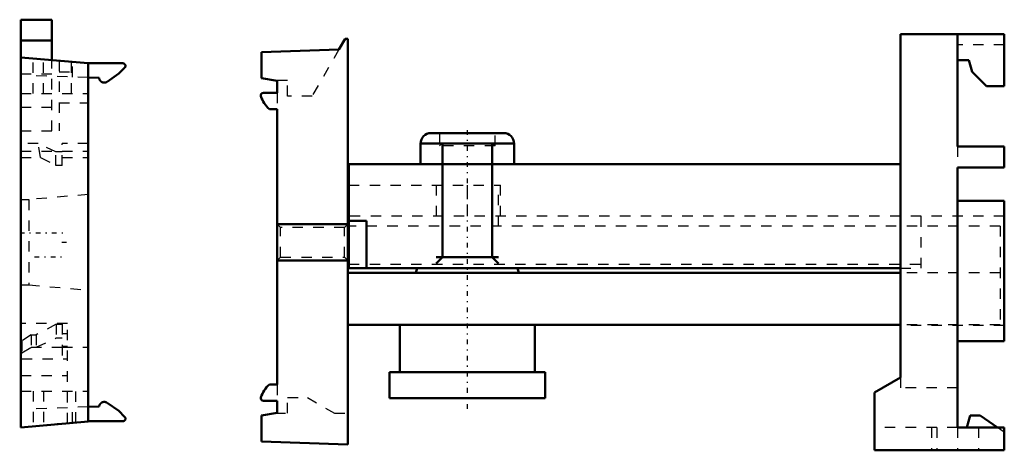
# Model space of a CAD drawing. Header units: millimetres. Extents: x -43.1 to 51.7, y -30.5 to 10.9.
import ezdxf

# ---------------------------------------------------------------- set-up
doc = ezdxf.new("R2010")
doc.units = ezdxf.units.MM
doc.linetypes.add('Center', pattern=[1.5, 0.45, -0.5, 0.05, -0.5])
doc.linetypes.add('Dashed', pattern=[2, 1, -1])
for name, color, linetype, lineweight in [('AM_0', 7, 'Continuous', 30), ('AM_10', 7, 'Continuous', 5), ('AM_3', 7, 'Dashed', 5), ('AM_7', 7, 'Center', 5)]:
    doc.layers.add(name, color=color, linetype=linetype, lineweight=lineweight)

msp = doc.modelspace()

# ---------------------------------------------------------------- linework, layer by layer
at = {"layer": 'AM_0', "color": 7, "linetype": 'Continuous', "lineweight": 50}
for p, q in [((-43, -28.3), (-43, 10.9)), ((-43, 10.9), (-40, 10.9)), ((-40, 7.014), (-40, 10.9)), ((51.7, 9.5), (41.7, 9.5)), ((41.7, 9.5), (41.7, -23.5)), ((47.2, -1.3), (47.2, 9.5)), ((51.7, 9.5), (51.7, 4.5)), ((-43, 8.9), (-40, 8.9)), ((-11.762, 9.065), (-12.357, 8.035)), ((-11.5, 9.065), (-11.762, 9.065)), ((-11.5, -29.935), (-11.5, 9.065)), ((-12.357, 8.035), (-19.8, 7.775)), ((-19.8, 7.775), (-19.8, 5.293)), ((-36.5, 6.708), (-43, 7.277)), ((-36.5, 6.708), (-33.165, 6.708)), ((-36.5, -27.731), (-36.5, 6.708)), ((48.3, 7), (47.2, 7)), ((48.595, 5.9), (48.3, 7)), ((-33.55, 5.72), (-34.663, 4.94)), ((-32.989, 6.281), (-33.55, 5.72)), ((49.995, 4.5), (48.595, 5.9)), ((-35.447, 5.298), (-36.5, 5.335)), ((-19.8, 5.293), (-18.3, 5.029)), ((-18.3, 5.029), (-18.3, 3.865)), ((-18.3, 3.865), (-19.632, 3.865)), ((51.7, 4.5), (49.995, 4.5)), ((-19.056, 2.315), (-18.3, 2.315)), ((-18.3, 2.315), (-18.3, -24.185)), ((-3.5, 0), (3.5, 0)), ((-4.5, -1), (-4.5, -3)), ((-4.5, -1), (4.5, -1)), ((4.5, -3), (4.5, -1)), ((47.2, -1.3), (51.7, -1.3)), ((51.7, -1.3), (51.7, -3.3)), ((-11.4, -13), (-11.4, -3)), ((-11.4, -3), (41.7, -3)), ((47.2, -28.3), (47.2, -3.3)), ((47.2, -3.3), (51.7, -3.3)), ((51.7, -6.5), (47.2, -6.5)), ((51.7, -6.5), (51.7, -20)), ((-11.4, -8.45), (-9.7, -8.45)), ((-9.7, -8.45), (-9.7, -13)), ((-11.4, -8.935), (-11.5, -8.935)), ((41.7, -13), (-11.4, -13)), ((-4.822, -13), (-4.961, -13.435)), ((4.961, -13.435), (4.822, -13)), ((41.7, -13.435), (-11.5, -13.435)), ((41.7, -18.435), (-11.5, -18.435)), ((-6.5, -18.435), (-6.5, -23)), ((6.5, -23), (6.5, -18.435)), ((51.7, -20), (47.2, -20)), ((-7.5, -23), (-7.5, -25.5)), ((-7.5, -23), (7.5, -23)), ((7.5, -25.5), (7.5, -23)), ((41.7, -23.5), (39.2, -24.943)), ((-18.3, -24.185), (-19.056, -24.185)), ((-7.5, -25.5), (7.5, -25.5)), ((39.2, -24.943), (39.2, -30.5)), ((-36.5, -26.335), (-35.447, -26.298)), ((-34.663, -25.94), (-33.55, -26.72)), ((-19.632, -25.735), (-18.3, -25.735)), ((-18.3, -25.735), (-18.3, -26.9)), ((-33.55, -26.72), (-32.989, -27.281)), ((-18.3, -26.9), (-19.8, -27.164)), ((-19.8, -27.164), (-19.8, -29.646)), ((48.411, -27.14), (48.1, -28.3)), ((49.386, -27.14), (48.411, -27.14)), ((51.042, -28.3), (49.386, -27.14)), ((-43, -28.3), (-36.5, -27.731)), ((-33.165, -27.708), (-36.5, -27.708)), ((51.7, -28.3), (47.2, -28.3)), ((51.7, -30.5), (51.7, -28.3)), ((-19.8, -29.646), (-11.5, -29.935)), ((39.2, -30.5), (51.7, -30.5))]:
    msp.add_line(p, q, dxfattribs=at)
for points in [[(-33.165, 6.708), (-33.163, 6.708), (-33.157, 6.708), (-33.152, 6.708), (-33.149, 6.708), (-33.146, 6.707), (-33.141, 6.707), (-33.135, 6.706), (-33.13, 6.706), (-33.125, 6.705), (-33.119, 6.704), (-33.117, 6.703), (-33.114, 6.703), (-33.109, 6.702), (-33.103, 6.7), (-33.098, 6.699), (-33.093, 6.697), (-33.088, 6.696), (-33.085, 6.695), (-33.082, 6.694), (-33.077, 6.692), (-33.072, 6.69), (-33.07, 6.689), (-33.067, 6.688), (-33.062, 6.686), (-33.057, 6.684), (-33.055, 6.682), (-33.052, 6.681), (-33.048, 6.679), (-33.043, 6.676), (-33.038, 6.673), (-33.033, 6.67), (-33.029, 6.667), (-33.026, 6.666), (-33.024, 6.664), (-33.02, 6.661), (-33.015, 6.658), (-33.011, 6.655), (-33.007, 6.651), (-33.003, 6.648), (-33.001, 6.646), (-32.998, 6.644), (-32.994, 6.641), (-32.991, 6.637), (-32.987, 6.633), (-32.983, 6.629), (-32.979, 6.625), (-32.977, 6.623), (-32.976, 6.621), (-32.972, 6.617), (-32.969, 6.612), (-32.965, 6.608), (-32.962, 6.604), (-32.959, 6.599), (-32.957, 6.597), (-32.956, 6.595), (-32.953, 6.59), (-32.95, 6.585), (-32.947, 6.581), (-32.945, 6.576), (-32.942, 6.571), (-32.941, 6.569), (-32.94, 6.566), (-32.938, 6.561), (-32.935, 6.556), (-32.934, 6.554), (-32.933, 6.551), (-32.931, 6.546), (-32.93, 6.541), (-32.929, 6.538), (-32.928, 6.536), (-32.926, 6.531), (-32.925, 6.525), (-32.923, 6.52), (-32.922, 6.515), (-32.921, 6.51), (-32.92, 6.507), (-32.92, 6.504), (-32.919, 6.499), (-32.918, 6.493), (-32.917, 6.488), (-32.917, 6.483), (-32.916, 6.477), (-32.916, 6.474), (-32.916, 6.472), (-32.915, 6.466), (-32.915, 6.461), (-32.915, 6.455), (-32.915, 6.45), (-32.916, 6.444), (-32.916, 6.442), (-32.916, 6.439), (-32.917, 6.434), (-32.917, 6.428), (-32.918, 6.423), (-32.919, 6.417), (-32.92, 6.412), (-32.92, 6.409), (-32.921, 6.407), (-32.922, 6.401), (-32.923, 6.396), (-32.925, 6.391), (-32.926, 6.386), (-32.928, 6.38), (-32.929, 6.378), (-32.93, 6.375), (-32.931, 6.37), (-32.933, 6.365), (-32.934, 6.362), (-32.935, 6.36), (-32.938, 6.355), (-32.94, 6.35), (-32.941, 6.348), (-32.942, 6.345), (-32.945, 6.34), (-32.947, 6.335), (-32.95, 6.331), (-32.953, 6.326), (-32.956, 6.321), (-32.957, 6.319), (-32.959, 6.317), (-32.962, 6.312), (-32.965, 6.308), (-32.969, 6.304), (-32.972, 6.3), (-32.976, 6.295), (-32.977, 6.293), (-32.979, 6.291), (-32.983, 6.287), (-32.987, 6.283), (-32.989, 6.281)], [(-34.663, 4.94), (-34.667, 4.938), (-34.675, 4.932), (-34.683, 4.927), (-34.687, 4.925), (-34.691, 4.922), (-34.7, 4.917), (-34.708, 4.912), (-34.717, 4.908), (-34.725, 4.903), (-34.734, 4.899), (-34.738, 4.897), (-34.742, 4.895), (-34.751, 4.891), (-34.76, 4.887), (-34.769, 4.884), (-34.778, 4.881), (-34.787, 4.877), (-34.792, 4.876), (-34.796, 4.874), (-34.805, 4.871), (-34.815, 4.869), (-34.819, 4.867), (-34.824, 4.866), (-34.833, 4.864), (-34.843, 4.862), (-34.847, 4.861), (-34.852, 4.86), (-34.861, 4.858), (-34.871, 4.856), (-34.88, 4.855), (-34.89, 4.854), (-34.9, 4.853), (-34.904, 4.852), (-34.909, 4.852), (-34.919, 4.851), (-34.928, 4.85), (-34.938, 4.85), (-34.948, 4.85), (-34.957, 4.85), (-34.962, 4.85), (-34.967, 4.85), (-34.976, 4.851), (-34.986, 4.851), (-34.996, 4.852), (-35.005, 4.853), (-35.015, 4.854), (-35.019, 4.855), (-35.024, 4.856), (-35.034, 4.857), (-35.043, 4.859), (-35.053, 4.861), (-35.062, 4.863), (-35.071, 4.865), (-35.076, 4.866), (-35.081, 4.867), (-35.09, 4.87), (-35.099, 4.873), (-35.108, 4.876), (-35.117, 4.879), (-35.126, 4.882), (-35.131, 4.884), (-35.135, 4.886), (-35.144, 4.889), (-35.153, 4.893), (-35.158, 4.895), (-35.162, 4.897), (-35.171, 4.901), (-35.179, 4.906), (-35.183, 4.908), (-35.188, 4.91), (-35.196, 4.915), (-35.204, 4.92), (-35.213, 4.925), (-35.221, 4.93), (-35.229, 4.935), (-35.233, 4.938), (-35.237, 4.94), (-35.245, 4.946), (-35.252, 4.952), (-35.26, 4.958), (-35.267, 4.964), (-35.275, 4.97), (-35.278, 4.973), (-35.282, 4.976), (-35.289, 4.983), (-35.296, 4.989), (-35.303, 4.996), (-35.31, 5.003), (-35.316, 5.01), (-35.32, 5.013), (-35.323, 5.017), (-35.329, 5.024), (-35.335, 5.031), (-35.341, 5.039), (-35.347, 5.047), (-35.353, 5.054), (-35.356, 5.058), (-35.359, 5.062), (-35.364, 5.07), (-35.37, 5.078), (-35.375, 5.086), (-35.38, 5.094), (-35.385, 5.103), (-35.387, 5.107), (-35.389, 5.111), (-35.394, 5.12), (-35.398, 5.128), (-35.4, 5.132), (-35.402, 5.137), (-35.406, 5.146), (-35.41, 5.154), (-35.412, 5.159), (-35.414, 5.163), (-35.417, 5.172), (-35.421, 5.181), (-35.424, 5.19), (-35.427, 5.199), (-35.43, 5.209), (-35.431, 5.213), (-35.432, 5.218), (-35.435, 5.227), (-35.437, 5.237), (-35.439, 5.246), (-35.441, 5.255), (-35.443, 5.265), (-35.443, 5.27), (-35.444, 5.274), (-35.446, 5.284), (-35.447, 5.293), (-35.447, 5.298)], [(-35.447, -26.298), (-35.447, -26.293), (-35.446, -26.284), (-35.444, -26.274), (-35.443, -26.27), (-35.443, -26.265), (-35.441, -26.255), (-35.439, -26.246), (-35.437, -26.237), (-35.435, -26.227), (-35.432, -26.218), (-35.431, -26.213), (-35.43, -26.209), (-35.427, -26.199), (-35.424, -26.19), (-35.421, -26.181), (-35.417, -26.172), (-35.414, -26.163), (-35.412, -26.159), (-35.41, -26.154), (-35.406, -26.146), (-35.402, -26.137), (-35.4, -26.132), (-35.398, -26.128), (-35.394, -26.12), (-35.389, -26.111), (-35.387, -26.107), (-35.385, -26.103), (-35.38, -26.094), (-35.375, -26.086), (-35.37, -26.078), (-35.364, -26.07), (-35.359, -26.062), (-35.356, -26.058), (-35.353, -26.054), (-35.347, -26.047), (-35.341, -26.039), (-35.335, -26.031), (-35.329, -26.024), (-35.323, -26.017), (-35.32, -26.013), (-35.316, -26.01), (-35.31, -26.003), (-35.303, -25.996), (-35.296, -25.989), (-35.289, -25.983), (-35.282, -25.976), (-35.278, -25.973), (-35.275, -25.97), (-35.267, -25.964), (-35.26, -25.958), (-35.252, -25.952), (-35.245, -25.946), (-35.237, -25.94), (-35.233, -25.938), (-35.229, -25.935), (-35.221, -25.93), (-35.213, -25.925), (-35.204, -25.92), (-35.196, -25.915), (-35.188, -25.91), (-35.183, -25.908), (-35.179, -25.906), (-35.171, -25.901), (-35.162, -25.897), (-35.158, -25.895), (-35.153, -25.893), (-35.144, -25.889), (-35.135, -25.886), (-35.131, -25.884), (-35.126, -25.882), (-35.117, -25.879), (-35.108, -25.876), (-35.099, -25.873), (-35.09, -25.87), (-35.081, -25.867), (-35.076, -25.866), (-35.071, -25.865), (-35.062, -25.863), (-35.053, -25.861), (-35.043, -25.859), (-35.034, -25.857), (-35.024, -25.856), (-35.019, -25.855), (-35.015, -25.854), (-35.005, -25.853), (-34.996, -25.852), (-34.986, -25.851), (-34.976, -25.851), (-34.967, -25.85), (-34.962, -25.85), (-34.957, -25.85), (-34.948, -25.85), (-34.938, -25.85), (-34.928, -25.85), (-34.919, -25.851), (-34.909, -25.852), (-34.904, -25.852), (-34.9, -25.853), (-34.89, -25.854), (-34.88, -25.855), (-34.871, -25.856), (-34.861, -25.858), (-34.852, -25.86), (-34.847, -25.861), (-34.843, -25.862), (-34.833, -25.864), (-34.824, -25.866), (-34.819, -25.867), (-34.815, -25.869), (-34.805, -25.871), (-34.796, -25.874), (-34.792, -25.876), (-34.787, -25.877), (-34.778, -25.881), (-34.769, -25.884), (-34.76, -25.887), (-34.751, -25.891), (-34.742, -25.895), (-34.738, -25.897), (-34.734, -25.899), (-34.725, -25.903), (-34.717, -25.908), (-34.708, -25.912), (-34.7, -25.917), (-34.691, -25.922), (-34.687, -25.925), (-34.683, -25.927), (-34.675, -25.932), (-34.667, -25.938), (-34.663, -25.94)], [(-32.989, -27.281), (-32.987, -27.283), (-32.983, -27.287), (-32.979, -27.291), (-32.977, -27.293), (-32.976, -27.295), (-32.972, -27.3), (-32.969, -27.304), (-32.965, -27.308), (-32.962, -27.312), (-32.959, -27.317), (-32.957, -27.319), (-32.956, -27.321), (-32.953, -27.326), (-32.95, -27.331), (-32.947, -27.335), (-32.945, -27.34), (-32.942, -27.345), (-32.941, -27.348), (-32.94, -27.35), (-32.938, -27.355), (-32.935, -27.36), (-32.934, -27.362), (-32.933, -27.365), (-32.931, -27.37), (-32.93, -27.375), (-32.929, -27.378), (-32.928, -27.38), (-32.926, -27.386), (-32.925, -27.391), (-32.923, -27.396), (-32.922, -27.401), (-32.921, -27.407), (-32.92, -27.409), (-32.92, -27.412), (-32.919, -27.417), (-32.918, -27.423), (-32.917, -27.428), (-32.917, -27.434), (-32.916, -27.439), (-32.916, -27.442), (-32.916, -27.444), (-32.915, -27.45), (-32.915, -27.455), (-32.915, -27.461), (-32.915, -27.466), (-32.916, -27.472), (-32.916, -27.474), (-32.916, -27.477), (-32.917, -27.483), (-32.917, -27.488), (-32.918, -27.493), (-32.919, -27.499), (-32.92, -27.504), (-32.92, -27.507), (-32.921, -27.51), (-32.922, -27.515), (-32.923, -27.52), (-32.925, -27.525), (-32.926, -27.531), (-32.928, -27.536), (-32.929, -27.538), (-32.93, -27.541), (-32.931, -27.546), (-32.933, -27.551), (-32.934, -27.554), (-32.935, -27.556), (-32.938, -27.561), (-32.94, -27.566), (-32.941, -27.569), (-32.942, -27.571), (-32.945, -27.576), (-32.947, -27.581), (-32.95, -27.585), (-32.953, -27.59), (-32.956, -27.595), (-32.957, -27.597), (-32.959, -27.599), (-32.962, -27.604), (-32.965, -27.608), (-32.969, -27.612), (-32.972, -27.617), (-32.976, -27.621), (-32.977, -27.623), (-32.979, -27.625), (-32.983, -27.629), (-32.987, -27.633), (-32.991, -27.637), (-32.994, -27.641), (-32.998, -27.644), (-33.001, -27.646), (-33.003, -27.648), (-33.007, -27.651), (-33.011, -27.655), (-33.015, -27.658), (-33.02, -27.661), (-33.024, -27.664), (-33.026, -27.666), (-33.029, -27.667), (-33.033, -27.67), (-33.038, -27.673), (-33.043, -27.676), (-33.048, -27.679), (-33.052, -27.681), (-33.055, -27.682), (-33.057, -27.684), (-33.062, -27.686), (-33.067, -27.688), (-33.07, -27.689), (-33.072, -27.69), (-33.077, -27.692), (-33.082, -27.694), (-33.085, -27.695), (-33.088, -27.696), (-33.093, -27.697), (-33.098, -27.699), (-33.103, -27.7), (-33.109, -27.702), (-33.114, -27.703), (-33.117, -27.703), (-33.119, -27.704), (-33.125, -27.705), (-33.13, -27.706), (-33.135, -27.706), (-33.141, -27.707), (-33.146, -27.707), (-33.149, -27.708), (-33.152, -27.708), (-33.157, -27.708), (-33.163, -27.708), (-33.165, -27.708)]]:
    msp.add_lwpolyline(points, dxfattribs=at)
for centre, radius, start, end in [((-19.632, 3.615), 0.25, 90, 197.52018), ((-17.344, 4.337), 2.65, 197.52018, 229.74779), ((-3.5, -1), 1, 90, 180), ((3.5, -1), 1, 0, 90), ((-17.344, -26.208), 2.65, 130.25221, 162.47982), ((-19.632, -25.485), 0.25, 162.47982, 270)]:
    msp.add_arc(centre, radius, start, end, dxfattribs=at)
at = {"layer": 'AM_10', "color": 7, "linetype": 'Continuous', "lineweight": 50}
for p, q in [((-2.386, -0.939), (-2.386, -11.939)), ((2.386, -0.939), (2.386, -11.939)), ((-11.5, -8.75), (-18.3, -8.75)), ((-11.5, -12.25), (-18.3, -12.25)), ((3, -11.939), (-3, -11.939)), ((-3, -12.552), (-2.386, -11.939)), ((3, -12.552), (2.386, -11.939))]:
    msp.add_line(p, q, dxfattribs=at)
at = {"layer": 'AM_3', "color": 6, "linetype": 'Dashed', "lineweight": 25}
for p, q in [((-12.357, 8.035), (-14.938, 3.565)), ((51.7, 8.5), (47.2, 8.5)), ((-41.8, 3.8), (-41.8, 7.172)), ((-40.8, 3.8), (-40.8, 7.084)), ((-40, 0.2), (-40, 7.014)), ((-39.3, 6.953), (-39.3, 0.2)), ((-38.1, 3.8), (-38.1, 6.848)), ((-38, 5.387), (-38, 6.839)), ((-43, 5.7), (-40, 5.7)), ((-39.3, 5.9), (-38.1, 5.9)), ((-36.5, 5.335), (-41.8, 5.52)), ((-17.3, 5.065), (-18.502, 5.065)), ((-17.3, 3.565), (-17.3, 5.065)), ((-43, 3.8), (-36.5, 3.8)), ((-18.3, 3.865), (-18.3, 2.315)), ((-39.3, 2.9), (-36.5, 2.9)), ((-14.938, 3.565), (-17.3, 3.565)), ((-43, 2.5), (-40, 2.5)), ((-43, 0.2), (-39.3, 0.2)), ((-2.675, 0), (-2.675, -1.227)), ((2.675, -1.227), (2.675, 0)), ((-2.386, -0.939), (-2.675, -1.227)), ((-2.386, -0.939), (2.386, -0.939)), ((2.675, -1.227), (2.386, -0.939)), ((-41.316, -1), (-43, -1)), ((-43, -1.724), (-36.5, -1.724)), ((-39.6, -1.8), (-41.316, -1)), ((-41.077, -2.34), (-41.316, -1)), ((-39, -1.8), (-39.6, -1.8)), ((-39.6, -3.124), (-39.6, -1.8)), ((-36.5, -1), (-39, -1)), ((-39, -3.124), (-39, -1)), ((2.675, -1.227), (-2.675, -1.227)), ((47.2, -1.3), (47.2, -3.3)), ((-43, -2.34), (-41.077, -2.34)), ((-41.077, -2.34), (-39.6, -3.124)), ((-39, -2.34), (-36.5, -2.34)), ((-39, -3.124), (-39.6, -3.124)), ((-11.4, -5), (3.2, -5)), ((-3, -5), (-3, -8.935)), ((0, -5), (0, -8)), ((3, -8.935), (3, -5)), ((3.2, -8), (3.2, -5)), ((-43, -6.4), (-42.2, -6.4)), ((-36.5, -5.901), (-42.2, -6.4)), ((-42.2, -6.4), (-42.2, -14.6)), ((51.7, -8), (-11.4, -8)), ((43.7, -13), (43.7, -8)), ((-17.975, -9.075), (-18.3, -8.75)), ((-11.825, -9.075), (-17.975, -9.075)), ((-17.975, -11.925), (-17.975, -9.075)), ((-11.5, -8.75), (-11.825, -9.075)), ((-11.825, -11.925), (-11.825, -9.075)), ((51.3, -8.935), (-11.4, -8.935)), ((51.3, -8.935), (51.3, -18.435)), ((-18.3, -12.25), (-17.975, -11.925)), ((-17.975, -11.925), (-11.825, -11.925)), ((-11.825, -11.925), (-11.5, -12.25)), ((-11.4, -12.611), (43.7, -12.611)), ((41.7, -13), (43.7, -13)), ((51.3, -13.435), (41.7, -13.435)), ((-43, -14.6), (-42.2, -14.6)), ((-42.2, -14.6), (-36.5, -15.099)), ((-38.5, -18.313), (-43, -18.313)), ((-39.57, -18.376), (-41.5, -19.398)), ((-39.57, -18.376), (-39.57, -19.7)), ((-39.57, -18.376), (-39, -18.376)), ((-39, -18.376), (-39, -21.7)), ((-38.5, -27.906), (-38.5, -18.313)), ((51.3, -18.435), (41.7, -18.435)), ((51.7, -18.5), (41.7, -18.5)), ((-42, -19.398), (-42.9, -19.978)), ((-42, -19.398), (-42, -20.6)), ((-42, -19.398), (-41.5, -19.398)), ((-41.5, -19.398), (-41.5, -20.6)), ((-41.5, -20.6), (-39.57, -19.7)), ((-39.57, -19.7), (-39, -19.7)), ((-39, -19.276), (-38.5, -19.276)), ((-42.9, -19.978), (-42.9, -21.7)), ((-42.9, -21.12), (-42, -20.6)), ((-39, -20.619), (-42.9, -20.619)), ((-42, -20.6), (-41.5, -20.6)), ((-38.5, -20.522), (-39, -20.522)), ((-39, -20.6), (-36.5, -20.6)), ((-42.9, -21.7), (-38.5, -21.7)), ((-43, -23.3), (-38.5, -23.3)), ((41.7, -23.5), (41.7, -24.5)), ((-18.3, -24.185), (-18.3, -25.735)), ((47.2, -24.5), (41.7, -24.5)), ((-43, -24.8), (-36.5, -24.8)), ((-41.8, -24.8), (-41.8, -28.195)), ((-40.8, -24.8), (-40.8, -28.108)), ((-37.7, -27.836), (-37.7, -24.8)), ((-17.3, -25.435), (-15.398, -25.435)), ((-17.3, -26.935), (-17.3, -25.435)), ((-15.398, -25.435), (-12.8, -26.935)), ((-36.5, -26.335), (-41.8, -26.52)), ((-38, -27.839), (-38, -26.387)), ((-18.502, -26.935), (-17.3, -26.935)), ((-12.8, -26.935), (-11.5, -26.935)), ((-36.5, -27.708), (-41.8, -28.172)), ((47.2, -28.3), (39.2, -28.3)), ((44.7, -28.3), (44.7, -30.5)), ((45.2, -28.3), (45.2, -30.5)), ((47.2, -28.3), (47.2, -30.5)), ((49.2, -28.3), (49.2, -30.5)), ((51.7, -28.761), (51.042, -28.3))]:
    msp.add_line(p, q, dxfattribs=at)
at = {"layer": 'AM_7', "color": 4, "linetype": 'Center', "lineweight": 25}
for p, q in [((0, 0.289), (0, -26.728)), ((-43.095, -9.6), (-38.805, -9.6)), ((-39.025, -10.5), (-38.475, -10.5)), ((-41.657, -11.9), (-38.873, -11.9))]:
    msp.add_line(p, q, dxfattribs=at)

doc.saveas('drawing.dxf')
